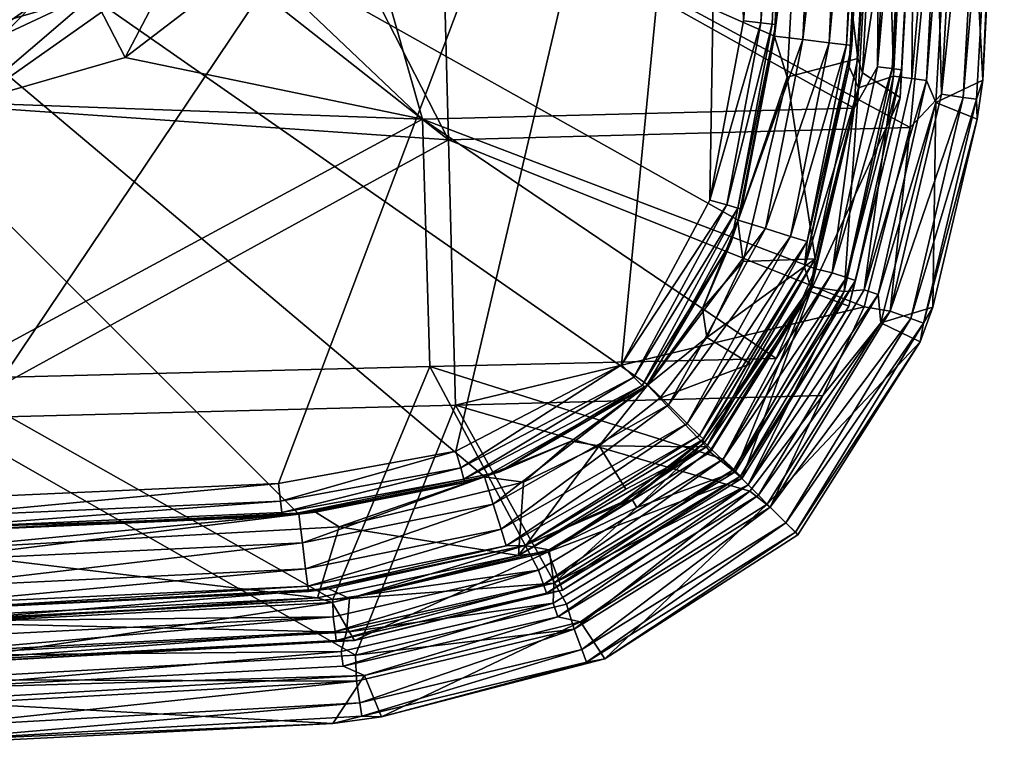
# Model space of a CAD drawing. Header units: centimetres. Extents: x -4.19 to 4.19, y -4.19 to 4.19.
# Tile 2 of 7: x 0.38 to 4.19, y -4.19 to -1.39. Entities that reach past the tile are written whole.
import ezdxf

# ---------------------------------------------------------------- set-up
doc = ezdxf.new("R2010")
doc.units = ezdxf.units.CM
doc.layers.get('0').update_dxf_attribs({"true_color": 0x5890e1})

msp = doc.modelspace()

# ---------------------------------------------------------------- meshes
at = {"color": 114, "true_color": 0x1bb158}
mesh = msp.add_polyface(dxfattribs=at)
corners = [(0, -3.3714, 74.7327), (-3.3015, 1.463, 74.7327), (1.463, -3.3015, 74.7327), (-2.086, -3.0525, 75.0477), (3.1087, 1.3844, 75.0337), (-2.7231, -2.7113, 75.0477), (-0.5433, -1.6351, 83.5853), (0.1812, -1.7104, 83.5837), (-1.8256, -1.8703, 83.5504), (0.1425, -1.3509, 84.0056), (-0.3453, -1.3141, 84.006), (0.1605, -1.5215, 83.9098), (0.1818, -1.7239, 83.8844), (-0.4409, -1.6776, 83.8854), (-1.9423, -1.9568, 83.8435), (-0.3893, -1.4803, 83.9105), (-1.3928, -3.1822, 75.0477), (-1.4535, -3.3027, 77.998), (-2.1212, -3.1744, 75.2343), (-2.1678, -3.1605, 77.998), (-1.4055, -3.2941, 75.1605), (-1.4004, -3.2497, 75.0925), (-2.1048, -3.118, 75.0925), (-2.1173, -3.1609, 75.1605), (-1.4071, -3.3081, 75.2343), (-1.6111, -3.3518, 78.2788), (-2.3236, -3.181, 78.2788), (-0.8939, -1.2453, 83.9127), (-1.4494, -0.9597, 83.8887), (0.0767, -2.9316, 83.7962), (-1.1652, -1.2776, 83.5886), (0.0839, -2.7771, 83.5094), (-1.9154, -2.9837, 83.7704), (-1.8938, -3.8116, 83.6578), (-1.8031, -2.8269, 83.4871), (-1.7828, -3.6023, 83.3898), (-0.4578, -1.3785, 83.6202), (0.1529, -1.4425, 83.6195), (0, -3.3126, 75.0925), (0, -3.2446, 75.0477), (-0.9813, -1.0766, 83.6219), (-1.4516, -3.3029, 74.7327), (-2.2471, -3.1346, 75.2343)]
mesh.append_faces([[corners[k] for k in face] for face in [(0, 1, 2), (3, 4, 5), (6, 7, 8), (9, 10, 11), (12, 13, 14), (10, 15, 11), (16, 4, 3), (17, 18, 19), (20, 21, 22), (23, 18, 24), (25, 19, 26), (27, 28, 14), (12, 14, 29), (6, 8, 30), (7, 31, 8), (3, 22, 21), (14, 13, 27), (29, 32, 33), (14, 32, 29), (8, 31, 34), (31, 35, 34), (36, 37, 7), (16, 3, 21), (20, 22, 23), (16, 38, 39), (11, 15, 12), (6, 40, 36), (6, 36, 7), (41, 1, 0), (19, 18, 42), (42, 18, 23), (15, 13, 12), (27, 13, 15)]], dxfattribs={"color": 114})
mesh = msp.add_polyface(dxfattribs=at)
corners = [(0, -3.2446, 75.0477), (3.1087, 1.3844, 75.0337), (-1.3928, -3.1822, 75.0477), (1.9409, -1.7726, 83.5493), (0.1812, -1.7104, 83.5837), (0.7911, -1.5339, 83.5869), (1.0759, -1.0925, 83.9131), (0.1818, -1.7239, 83.8844), (2.0419, -1.8526, 83.8432), (0.0839, -2.7771, 83.5094), (0.0767, -2.9316, 83.7962), (0.1529, -1.4425, 83.6195), (0.5237, -1.0156, 83.7983), (0.6668, -1.2928, 83.6211), (0.1311, -1.2496, 84.2833), (0.2994, -1.2149, 85.191), (0, -1.2541, 85.167), (2.8132, -2.8006, 74.7327), (-3.3015, 1.463, 74.7327), (3.1616, -2.164, 74.7327), (0.5777, -1.2305, 84.0069), (0.1605, -1.5215, 83.9098), (0.2492, -1.0111, 85.2666), (-0.2846, -1.1548, 85.2608), (0.2846, -1.1548, 85.2608), (0.3001, -1.2177, 84.3865), (2.1813, -3.1563, 74.7327), (0.1425, -1.3509, 84.0056), (0.1366, -1.2965, 84.085), (0.5393, -1.1507, 84.1826), (0.1328, -1.2637, 84.1806), (0.1202, -1.1346, 83.7975), (0.5326, -1.138, 84.2857), (-0.2941, -1.1932, 85.2335), (0.2941, -1.1932, 85.2335), (0.9153, -0.9294, 84.0876), (0.5539, -1.1806, 84.0865), (0.8297, -0.9366, 85.191), (1.0861, -0.9707, 83.6219), (0, -1.2541, 84.3853), (1.2891, -1.1525, 83.5886), (1.463, -3.3015, 74.7327)]
mesh.append_faces([[corners[k] for k in face] for face in [(0, 1, 2), (3, 4, 5), (6, 7, 8), (4, 3, 9), (8, 7, 10), (11, 12, 13), (14, 15, 16), (17, 18, 19), (20, 21, 6), (22, 23, 24), (14, 25, 15), (26, 18, 17), (21, 20, 27), (28, 29, 30), (11, 31, 12), (29, 32, 14), (24, 33, 34), (20, 35, 36), (36, 27, 20), (4, 11, 13), (15, 25, 32), (32, 25, 14), (27, 36, 28), (7, 6, 21), (15, 37, 34), (33, 15, 34), (29, 28, 36), (4, 13, 5), (5, 13, 38), (39, 30, 14), (29, 14, 30), (5, 38, 40), (41, 18, 26)]], dxfattribs={"color": 114})
mesh = msp.add_polyface(dxfattribs=at)
corners = [(0.8527, -0.7621, 83.7986), (0.5237, -1.0156, 83.7983), (0.729, -0.6511, 84.117), (1.1296, -0.5501, 84.2858), (1.17, -0.4437, 85.191), (0.8297, -0.9366, 85.191), (0.4329, -0.8492, 84.3889), (0.6321, -0.7134, 85.167), (0.6321, -0.7134, 84.3907), (0.7106, -0.6352, 84.3908), (0.8912, -0.338, 85.167), (0.6608, -0.7459, 85.2496), (0.9737, -0.3693, 85.2666), (0.9318, -0.3534, 85.2496), (0.8816, -0.8952, 84.2876), (0.8917, -0.9056, 84.1841), (0.9153, -0.9294, 84.0876), (1.172, -0.572, 84.0866), (1.3585, -0.516, 83.6205), (1.0861, -0.9707, 83.6219), (3.1616, -2.164, 74.7327), (-3.3015, 1.463, 74.7327), (3.3029, -1.4516, 74.7327), (0.8149, -0.9198, 85.2335), (1.1491, -0.4357, 85.2335), (0.7887, -0.8902, 85.2608), (1.1423, -0.5569, 84.1826), (0.6397, -0.7221, 85.2136), (0.2385, -0.9675, 85.2496), (1.0677, -0.4052, 83.798), (0.6906, -0.7795, 85.2666), (1.1121, -0.4218, 85.2608), (1.2214, -0.5967, 84.007), (0.8901, -0.3409, 84.3877), (0.4468, -0.8693, 84.116), (0.902, -0.342, 85.2136), (1.1727, -0.4448, 84.3877), (0.2309, -0.9366, 85.2136)]
mesh.append_faces([[corners[k] for k in face] for face in [(0, 1, 2), (3, 4, 5), (6, 7, 8), (9, 7, 10), (11, 12, 13), (14, 3, 5), (15, 16, 17), (18, 19, 0), (20, 21, 22), (23, 24, 25), (15, 26, 3), (23, 4, 24), (11, 13, 27), (11, 27, 28), (29, 18, 0), (2, 29, 0), (25, 12, 30), (12, 25, 31), (32, 17, 16), (9, 33, 2), (2, 34, 8), (3, 14, 15), (27, 13, 35), (34, 6, 8), (15, 17, 26), (25, 24, 31), (2, 8, 9), (8, 7, 9), (5, 4, 23), (30, 12, 11), (3, 36, 4), (27, 10, 7), (27, 7, 37)]], dxfattribs={"color": 114})
mesh = msp.add_polyface(dxfattribs=at)
corners = [(1.1296, 0.5501, 84.2858), (1.0297, 0.7107, 85.191), (1.2421, 0.1508, 85.191), (1.2485, 0.1409, 84.2833), (1.0677, 0.4052, 83.798), (1.141, 0, 83.7974), (0.9141, 0.3455, 84.1153), (1.0113, 0.6981, 85.2335), (1.1807, 0.1434, 85.2608), (1.2199, 0.1481, 85.2335), (1.0759, 1.0925, 83.9131), (1.2214, 0.5967, 84.007), (1.5202, 0.1725, 83.9099), (1.3585, 0.516, 83.6205), (1.473, 0, 83.6135), (1.2574, 0, 84.2693), (1.2626, 0.1427, 84.1806), (1.1423, 0.5569, 84.1826), (0.8917, 0.9056, 84.1841), (1.2972, 0, 84.0987), (1.0861, 0.9707, 83.6219), (0.8527, 0.7621, 83.7986), (0.9788, 0.6756, 85.2608), (1.0338, 0.1255, 85.2666), (1.3586, 0, 84.0053), (1.2954, 0.1467, 84.085), (1.172, 0.572, 84.0866), (1.3498, 0.153, 84.0056), (0.9153, 0.9294, 84.0876), (1.2485, -0.1409, 84.2833), (0.8816, 0.8952, 84.2876), (1.0321, 0.7124, 84.3901), (1.6115, 0.6118, 83.5857), (3.3029, -1.4516, 74.7327), (-3.3015, 1.463, 74.7327), (3.3714, 0, 74.7327)]
mesh.append_faces([[corners[k] for k in face] for face in [(0, 1, 2), (3, 0, 2), (4, 5, 6), (7, 8, 9), (10, 11, 12), (13, 5, 4), (14, 5, 13), (15, 3, 2), (3, 16, 17), (16, 3, 15), (0, 3, 17), (0, 17, 18), (16, 15, 19), (9, 1, 7), (20, 13, 21), (8, 22, 23), (13, 4, 21), (24, 25, 19), (26, 25, 27), (28, 26, 11), (26, 27, 11), (29, 15, 2), (30, 31, 0), (0, 31, 1), (22, 8, 7), (18, 17, 26), (25, 26, 17), (19, 25, 16), (25, 17, 16), (2, 1, 9), (20, 32, 13), (33, 34, 35), (24, 27, 25)]], dxfattribs={"color": 114})
mesh = msp.add_polyface(dxfattribs=at)
corners = [(-2.7231, -2.7113, 75.0477), (3.1087, 1.3844, 75.0337), (-3.057, -2.0706, 75.0477), (-0.8912, -0.338, 85.167), (-0.9531, 0, 84.3853), (-0.9462, 0.1149, 85.167), (-1.0466, -0.691, 84.39), (-0.8297, -0.9366, 85.191), (-1.1699, -0.4437, 85.191), (-0.8316, -0.9387, 84.3908), (-1.1121, -0.4218, 85.2608), (-0.9737, -0.3693, 85.2666), (-1.0338, 0.1255, 85.2666), (-0.8953, -0.3917, 84.1157), (-1.0459, -0.4592, 83.7981), (-1.1407, 0, 83.7975), (-0.8912, -0.338, 84.3878), (-1.1338, -0.7506, 84.0076), (-0.7929, -1.1047, 84.0077), (-0.7405, -1.0329, 84.1837), (-0.7887, -0.8902, 85.2608), (-3.1831, -1.3844, 75.0477), (-1.331, -0.5847, 83.6207), (-0.7703, -0.8453, 83.7986), (-0.9813, -1.0766, 83.6219), (-0.6583, -0.7226, 84.117), (-0.9722, 0, 84.1371), (-1.0601, -0.701, 84.1835), (-1.278, -0.8463, 83.9126), (-0.8149, -0.9198, 85.2335), (-1.1491, -0.4357, 85.2335), (-0.9893, 0.1201, 85.2496), (-0.902, -0.342, 85.2136), (-0.9575, 0.1163, 85.2136), (-0.9318, -0.3534, 85.2496), (-0.8939, -1.2453, 83.9127), (-0.6906, -0.7795, 85.2666), (-1.1652, -1.2776, 83.5886), (-0.5433, -1.6351, 83.5853)]
mesh.append_faces([[corners[k] for k in face] for face in [(0, 1, 2), (3, 4, 5), (6, 7, 8), (9, 7, 6), (10, 11, 12), (13, 14, 15), (3, 16, 4), (17, 18, 19), (11, 10, 20), (2, 1, 21), (22, 23, 24), (14, 13, 25), (13, 15, 26), (19, 27, 17), (28, 18, 17), (22, 14, 23), (29, 30, 7), (30, 29, 10), (31, 32, 33), (34, 32, 31), (28, 35, 18), (12, 11, 31), (16, 13, 26), (19, 9, 27), (10, 29, 20), (7, 30, 8), (36, 34, 11), (31, 11, 34), (37, 24, 38), (16, 26, 4), (3, 5, 32), (27, 9, 6), (32, 5, 33)]], dxfattribs={"color": 114})
mesh = msp.add_polyface(dxfattribs=at)
corners = [(1.0759, -1.0925, 83.9131), (2.0419, -1.8526, 83.8432), (1.5216, -0.8387, 83.8879), (3.7153, 0, 83.3898), (3.6109, -1.7311, 83.3898), (1.6114, -0.6123, 83.5857), (2.015, 0.8259, 83.8662), (2.015, -0.8257, 83.8662), (3.926, -0.7758, 83.6578), (3.0525, -2.086, 75.0477), (3.1087, 1.3844, 75.0337), (2.7113, -2.7231, 75.0477), (2.0706, -3.057, 75.0477), (1.9409, -1.7726, 83.5493), (1.2214, -0.5967, 84.007), (1.5202, -0.1725, 83.9099), (1.3498, -0.153, 84.0056), (1.2891, -1.1525, 83.5886), (3.1822, -1.3928, 75.0477), (1.3844, -3.1831, 75.0477), (1.3586, 0, 84.0053), (3.4612, -2.3524, 83.3893), (3.8272, -1.8059, 83.6578), (3.6491, -2.4992, 83.6578), (0, -3.2446, 75.0477), (1.7225, 0.1947, 83.8844), (3.118, -2.1048, 75.0924), (3.2497, -1.4004, 75.0924), (0.7911, -1.5339, 83.5869), (1.3585, -0.516, 83.6205), (1.141, 0, 83.7974), (1.473, 0, 83.6135), (1.2954, -0.1467, 84.085), (1.2972, 0, 84.0987), (1.2626, -0.1427, 84.1806), (1.2574, 0, 84.2693), (1.0861, -0.9707, 83.6219), (3.1346, -2.2471, 75.2343), (3.1744, -2.1212, 75.2343), (3.1609, -2.1173, 75.1605)]
mesh.append_faces([[corners[k] for k in face] for face in [(0, 1, 2), (3, 4, 5), (6, 7, 8), (9, 10, 11), (11, 10, 12), (5, 4, 13), (14, 15, 16), (15, 14, 0), (5, 13, 17), (18, 10, 9), (12, 10, 19), (20, 16, 15), (21, 13, 4), (22, 1, 23), (19, 10, 24), (7, 25, 2), (9, 26, 27), (13, 28, 17), (29, 30, 31), (3, 5, 31), (20, 32, 16), (18, 9, 27), (33, 32, 20), (33, 34, 32), (33, 35, 34), (36, 5, 17), (15, 0, 2), (25, 15, 2), (1, 22, 7), (1, 7, 2), (36, 29, 5), (29, 31, 5), (37, 38, 39)]], dxfattribs={"color": 114})
mesh = msp.add_polyface(dxfattribs=at)
corners = [(3.3714, 0, 77.998), (3.3081, -1.4071, 75.2343), (3.3027, -1.4535, 77.998), (2.015, -0.8257, 83.8662), (3.8272, -1.8059, 83.6578), (3.926, -0.7758, 83.6578), (3.4604, -2.3132, 78.5669), (3.6245, -1.5386, 78.5669), (3.3518, -1.6111, 78.2788), (3.1744, -2.1212, 75.2343), (3.4409, 0, 78.2788), (3.2941, -1.4055, 75.1605), (3.2497, -1.4004, 75.0924), (3.118, -2.1048, 75.0924), (3.181, -2.3236, 78.2788), (3.1605, -2.1678, 77.998), (3.4292, -2.2461, 74.9229), (3.3651, -2.2264, 74.8209), (3.5807, -1.4852, 74.9229), (3.419, -2.3454, 75.0337), (3.5911, -1.5711, 77.998), (3.419, -2.3454, 77.998), (3.3572, 0, 75.1605), (3.5142, -1.4772, 74.8209), (3.1609, -2.1173, 75.1605), (3.2446, 0, 75.0477), (3.1087, 1.3844, 75.0337), (3.1822, -1.3928, 75.0477), (3.3126, 0, 75.0924), (3.2675, -2.1965, 74.7538), (3.4128, -1.4649, 74.7538), (3.4822, 0, 74.7538), (3.5842, 0, 74.8209), (3.6016, -1.4877, 75.0337), (3.1616, -2.164, 74.7327), (3.3029, -1.4516, 74.7327), (3.3714, 0, 74.7327)]
mesh.append_faces([[corners[k] for k in face] for face in [(0, 1, 2), (3, 4, 5), (6, 7, 8), (2, 1, 9), (8, 7, 10), (11, 12, 13), (6, 8, 14), (2, 9, 15), (16, 17, 18), (19, 20, 21), (11, 22, 12), (0, 22, 1), (17, 23, 18), (24, 9, 1), (25, 26, 27), (12, 22, 28), (8, 15, 14), (8, 10, 2), (2, 15, 8), (10, 0, 2), (29, 30, 23), (17, 29, 23), (30, 31, 32), (16, 33, 19), (27, 12, 28), (11, 13, 24), (30, 34, 35), (30, 35, 31), (27, 28, 25), (11, 1, 22), (1, 11, 24), (29, 34, 30), (35, 36, 31)]], dxfattribs={"color": 114})
mesh = msp.add_polyface(dxfattribs=at)
corners = [(3.7888, -1.6886, 83.1847), (3.8846, 0, 83.1846), (3.6426, -1.5939, 78.6573), (3.6016, -1.4877, 75.0337), (3.6724, 0, 75.0337), (3.6724, 0, 77.998), (3.5911, -1.5711, 77.998), (3.6279, -1.6514, 78.1605), (3.72, 0, 78.1605), (3.7635, -1.6064, 78.2716), (3.5807, -1.4852, 74.9229), (3.5142, -1.4772, 74.8209), (3.6512, 0, 74.9229), (4.0233, 0, 78.5347), (4.1915, 0, 83.3505), (4.108, -1.6223, 83.3505), (3.8748, 0, 83.2538), (3.7938, -1.5821, 83.2539), (3.7582, -1.5774, 83.3193), (3.8388, 0, 83.3193), (3.5842, 0, 74.8209), (3.848, 0, 78.2716), (3.7265, 0, 78.6573), (3.6245, -1.5386, 78.5669), (3.7013, 0, 78.5669), (3.4409, 0, 78.2788), (4.033, -1.6886, 83.5486), (4.1778, 0, 83.4512), (4.1262, 0, 83.5486), (3.4128, -1.4649, 74.7538), (3.9757, 0, 78.3824), (3.89, -1.6235, 78.3824), (3.9489, -1.6765, 83.6217), (4.0412, 0, 83.6217), (3.926, -0.7758, 83.6578), (3.8341, -1.6159, 78.3174), (3.7012, -1.57, 83.3672), (3.7813, 0, 83.3671), (3.6109, -1.7311, 83.3898), (3.7153, 0, 83.3898)]
mesh.append_faces([[corners[k] for k in face] for face in [(0, 1, 2), (3, 4, 5), (6, 3, 5), (7, 8, 9), (10, 11, 12), (13, 14, 15), (16, 17, 18), (16, 18, 19), (11, 20, 12), (8, 21, 9), (1, 22, 2), (23, 24, 25), (26, 27, 28), (7, 6, 8), (11, 29, 20), (6, 5, 8), (30, 13, 31), (32, 33, 34), (31, 35, 30), (23, 2, 22), (19, 18, 36), (28, 33, 32), (3, 10, 4), (19, 36, 37), (1, 0, 17), (36, 38, 39), (35, 21, 30), (36, 39, 37), (23, 22, 24), (10, 12, 4), (35, 9, 21), (1, 17, 16), (27, 15, 14)]], dxfattribs={"color": 114})
mesh = msp.add_polyface(dxfattribs=at)
corners = [(3.4424, -2.4395, 78.6573), (3.7888, -1.6886, 83.1847), (3.6426, -1.5939, 78.6573), (3.7635, -1.6064, 78.2716), (3.5722, -2.4391, 78.2716), (3.6279, -1.6514, 78.1605), (3.9149, -2.5, 83.3505), (3.9261, -1.7083, 78.5347), (4.0864, -1.7725, 83.3505), (4.033, -1.6886, 83.5486), (4.1262, 0, 83.5486), (3.9489, -1.6765, 83.6217), (4.0233, 0, 78.5347), (4.108, -1.6223, 83.3505), (3.7938, -1.5821, 83.2539), (3.6153, -2.397, 83.2534), (3.581, -2.3854, 83.319), (3.6016, -1.4877, 75.0337), (3.5911, -1.5711, 77.998), (3.419, -2.3454, 75.0337), (3.7582, -1.5774, 83.3193), (3.75, -2.5154, 83.6217), (3.89, -1.6235, 78.3824), (3.7034, -2.4513, 78.3824), (3.4424, -2.4213, 78.1605), (3.419, -2.3454, 77.998), (3.4604, -2.3132, 78.5669), (4.0841, -1.6959, 83.4511), (4.1778, 0, 83.4512), (3.8299, -2.5446, 83.5486), (3.65, -2.4327, 78.3174), (3.8341, -1.6159, 78.3174), (3.6245, -1.5386, 78.5669), (3.5263, -2.3669, 83.3668), (3.7012, -1.57, 83.3672), (3.926, -0.7758, 83.6578), (3.8272, -1.8059, 83.6578), (3.5807, -1.4852, 74.9229), (3.4292, -2.2461, 74.9229), (3.8784, -2.5623, 83.4511), (3.6109, -1.7311, 83.3898), (3.4612, -2.3524, 83.3893)]
mesh.append_faces([[corners[k] for k in face] for face in [(0, 1, 2), (3, 4, 5), (6, 7, 8), (9, 10, 11), (7, 12, 13), (14, 15, 16), (17, 18, 19), (14, 16, 20), (9, 11, 21), (22, 7, 23), (22, 12, 7), (24, 25, 5), (25, 18, 5), (26, 0, 2), (9, 27, 28), (9, 29, 27), (22, 23, 30), (22, 30, 31), (26, 2, 32), (20, 33, 34), (11, 35, 36), (11, 36, 21), (37, 17, 38), (33, 20, 16), (8, 27, 39), (27, 13, 28), (15, 14, 1), (33, 40, 34), (30, 3, 31), (30, 4, 3), (8, 13, 27), (8, 7, 13), (33, 41, 40)]], dxfattribs={"color": 114})
mesh = msp.add_polyface(dxfattribs=at)
corners = [(3.9149, -2.5, 83.3505), (3.7137, -2.561, 78.5347), (3.9261, -1.7083, 78.5347), (3.0278, -3.0116, 75.0337), (3.419, -2.3454, 75.0337), (3.419, -2.3454, 77.998), (3.1776, -3.1619, 83.1829), (3.5901, -2.4959, 83.1839), (3.4424, -2.4395, 78.6573), (3.1502, -3.1376, 78.2716), (3.4424, -2.4213, 78.1605), (3.5722, -2.4391, 78.2716), (3.2738, -3.262, 78.5347), (3.8657, -2.6341, 83.3505), (3.4604, -2.3132, 78.5669), (3.0412, -2.6177, 78.2788), (3.2096, -2.7196, 78.4977), (3.4292, -2.2461, 74.9229), (2.9649, -2.9498, 74.8209), (3.3651, -2.2264, 74.8209), (3.1449, -3.1288, 83.3183), (3.581, -2.3854, 83.319), (3.6153, -2.397, 83.2534), (3.8299, -2.5446, 83.5486), (3.75, -2.5154, 83.6217), (3.2865, -3.2746, 83.6217), (4.033, -1.6886, 83.5486), (3.1035, -3.0881, 83.3661), (3.7888, -1.6886, 83.1847), (3.6279, -1.6514, 78.1605), (3.7034, -2.4513, 78.3824), (3.241, -3.2274, 78.3824), (3.8784, -2.5623, 83.4511), (4.0864, -1.7725, 83.3505), (3.3835, -3.3708, 83.4511), (3.0242, -3.0152, 77.998), (3.04, -3.0404, 78.5669), (3.6491, -2.4992, 83.6578), (3.8272, -1.8059, 83.6578), (3.2008, -3.1877, 78.3174), (3.65, -2.4327, 78.3174), (3.0127, -2.9969, 74.9229), (3.3468, -3.3344, 83.5486), (4.0841, -1.6959, 83.4511), (3.5263, -2.3669, 83.3668), (3.3091, -2.6991, 83.3888), (3.1709, -3.1545, 83.2525), (3.4891, -2.8424, 83.6578), (3.4612, -2.3524, 83.3893)]
mesh.append_faces([[corners[k] for k in face] for face in [(0, 1, 2), (3, 4, 5), (6, 7, 8), (9, 10, 11), (12, 1, 13), (14, 15, 16), (17, 18, 19), (20, 21, 22), (23, 24, 25), (24, 23, 26), (21, 20, 27), (8, 7, 28), (29, 11, 10), (30, 1, 31), (1, 30, 2), (32, 0, 33), (13, 32, 34), (5, 10, 35), (36, 8, 14), (37, 24, 38), (39, 40, 30), (4, 41, 17), (32, 23, 42), (23, 32, 43), (21, 27, 44), (27, 45, 44), (7, 46, 22), (22, 28, 7), (13, 1, 0), (13, 0, 32), (40, 39, 11), (37, 47, 24), (45, 48, 44)]], dxfattribs={"color": 114})
mesh = msp.add_polyface(dxfattribs=at)
corners = [(0, -3.9409, 83.6578), (1.6817, -3.8467, 83.6578), (0.0767, -2.9316, 83.7962), (1.969, -2.7301, 83.4909), (1.5939, -3.6313, 83.3899), (0.0839, -2.7771, 83.5094), (1.463, -3.3015, 74.7327), (0, -3.4822, 74.7538), (0, -3.3714, 74.7327), (0, -3.6724, 77.998), (1.4997, -3.6002, 75.0337), (1.5791, -3.59, 77.998), (0, -3.7153, 83.3898), (1.3985, -3.3091, 75.2343), (1.5271, -3.2933, 77.998), (2.1051, -3.1791, 75.2343), (2.0687, -2.8796, 83.7757), (1.397, -3.295, 75.1605), (2.0891, -3.1225, 75.0924), (1.392, -3.2507, 75.0924), (1.6184, -3.3507, 78.2788), (0, -3.4409, 78.2788), (1.5352, -3.6249, 78.5669), (0, -3.3714, 77.998), (0, -3.7013, 78.5669), (1.4971, -3.5793, 74.9229), (0, -3.6512, 74.9229), (1.489, -3.5128, 74.8209), (0, -3.3572, 75.1605), (0, -3.5842, 74.8209), (1.4766, -3.4114, 74.7538), (0, -3.3126, 75.0925), (2.0419, -1.8526, 83.8432), (1.6593, -3.6268, 78.1605), (0, -3.72, 78.1605), (1.9409, -1.7726, 83.5493), (2.2145, -3.2619, 74.7538), (2.0706, -3.057, 75.0477), (1.3844, -3.1831, 75.0477), (0, -3.6724, 75.0337), (0, -3.2446, 75.0477), (2.1012, -3.1654, 75.1605), (2.1813, -3.1563, 74.7327)]
mesh.append_faces([[corners[k] for k in face] for face in [(0, 1, 2), (3, 4, 5), (6, 7, 8), (9, 10, 11), (5, 4, 12), (13, 14, 15), (2, 1, 16), (17, 18, 19), (20, 21, 22), (14, 13, 23), (22, 21, 24), (25, 26, 27), (13, 28, 23), (17, 19, 28), (27, 26, 29), (6, 30, 7), (19, 31, 28), (14, 21, 20), (23, 21, 14), (16, 32, 2), (33, 34, 11), (3, 5, 35), (27, 30, 36), (30, 27, 29), (30, 29, 7), (37, 38, 19), (19, 38, 31), (25, 10, 39), (38, 40, 31), (17, 13, 41), (13, 17, 28), (39, 26, 25), (6, 42, 30)]], dxfattribs={"color": 114})
mesh = msp.add_polyface(dxfattribs=at)
corners = [(2.1051, -3.1791, 75.2343), (1.5271, -3.2933, 77.998), (2.1782, -3.1573, 77.998), (2.3125, -3.4606, 78.5669), (2.3321, -3.1778, 78.2788), (1.6184, -3.3507, 78.2788), (1.5352, -3.6249, 78.5669), (2.2653, -3.4233, 74.9229), (2.2451, -3.3593, 74.8209), (2.9649, -2.9498, 74.8209), (1.4971, -3.5793, 74.9229), (1.489, -3.5128, 74.8209), (1.5791, -3.59, 77.998), (2.337, -3.422, 75.0337), (2.337, -3.422, 77.998), (2.7591, -2.7716, 75.0924), (2.7113, -2.7231, 75.0477), (2.0891, -3.1225, 75.0924), (2.3903, -3.5183, 83.3669), (1.969, -2.7301, 83.4909), (3.1035, -3.0881, 83.3661), (2.2396, -3.1371, 75.2343), (2.7904, -2.8034, 75.1605), (2.1012, -3.1654, 75.1605), (1.3985, -3.3091, 75.2343), (2.7093, -3.2558, 77.998), (2.4978, -3.6496, 83.6578), (2.0687, -2.8796, 83.7757), (1.6817, -3.8467, 83.6578), (1.5939, -3.6313, 83.3899), (2.0706, -3.057, 75.0477), (1.392, -3.2507, 75.0924), (2.5157, -3.0191, 77.998), (2.4308, -3.4388, 78.1605), (2.7516, -3.2443, 78.081), (2.2145, -3.2619, 74.7538), (2.8921, -2.8783, 74.7538), (2.6246, -3.037, 78.2788), (1.9409, -1.7726, 83.5493), (3.3091, -2.6991, 83.3888), (1.4997, -3.6002, 75.0337), (2.1813, -3.1563, 74.7327), (2.8132, -2.8006, 74.7327), (1.4766, -3.4114, 74.7538), (1.397, -3.295, 75.1605)]
mesh.append_faces([[corners[k] for k in face] for face in [(0, 1, 2), (3, 4, 5), (3, 5, 6), (7, 8, 9), (10, 8, 7), (10, 11, 8), (12, 13, 14), (15, 16, 17), (18, 19, 20), (21, 22, 23), (23, 24, 0), (13, 25, 14), (4, 2, 5), (26, 27, 28), (5, 2, 1), (18, 29, 19), (17, 16, 30), (17, 30, 31), (32, 21, 2), (2, 4, 32), (33, 14, 34), (8, 11, 35), (8, 35, 36), (32, 4, 37), (4, 3, 37), (38, 39, 19), (7, 13, 40), (41, 42, 35), (41, 35, 43), (23, 15, 17), (23, 17, 44), (2, 21, 0), (21, 23, 0)]], dxfattribs={"color": 114})
mesh = msp.add_polyface(dxfattribs=at)
corners = [(2.8049, -2.8088, 75.2343), (3.0242, -2.506, 77.998), (3.1346, -2.2471, 75.2343), (2.8114, -2.8023, 77.998), (3.4604, -2.3132, 78.5669), (3.181, -2.3236, 78.2788), (3.0412, -2.6177, 78.2788), (2.9649, -2.9498, 74.8209), (2.8921, -2.8783, 74.7538), (3.3651, -2.2264, 74.8209), (3.0278, -3.0116, 75.0337), (3.419, -2.3454, 77.998), (3.0242, -3.0152, 77.998), (3.1502, -3.1376, 78.2716), (3.0574, -3.0495, 78.1605), (3.4424, -2.4213, 78.1605), (2.7113, -2.7231, 75.0477), (2.7591, -2.7716, 75.0924), (3.118, -2.1048, 75.0924), (3.4612, -2.3524, 83.3893), (3.3091, -2.6991, 83.3888), (1.9409, -1.7726, 83.5493), (3.1609, -2.1173, 75.1605), (2.7904, -2.8034, 75.1605), (3.1605, -2.1678, 77.998), (2.0687, -2.8796, 83.7757), (3.6491, -2.4992, 83.6578), (2.0419, -1.8526, 83.8432), (3.0525, -2.086, 75.0477), (3.2096, -2.7196, 78.4977), (2.8592, -2.8529, 78.2788), (3.04, -3.0404, 78.5669), (3.2675, -2.1965, 74.7538), (3.0127, -2.9969, 74.9229), (3.4292, -2.2461, 74.9229), (3.0318, -3.0241, 78.081), (3.419, -2.3454, 75.0337), (1.969, -2.7301, 83.4909), (3.1035, -3.0881, 83.3661), (3.054, -3.0619, 78.6573), (3.4424, -2.4395, 78.6573), (2.8132, -2.8006, 74.7327), (3.1616, -2.164, 74.7327), (3.4891, -2.8424, 83.6578), (3.1744, -2.1212, 75.2343)]
mesh.append_faces([[corners[k] for k in face] for face in [(0, 1, 2), (3, 1, 0), (4, 5, 6), (7, 8, 9), (10, 11, 12), (13, 14, 15), (16, 17, 18), (19, 20, 21), (2, 22, 23), (2, 1, 24), (3, 6, 1), (25, 26, 27), (18, 28, 16), (29, 30, 31), (31, 4, 29), (5, 1, 6), (1, 5, 24), (3, 30, 6), (30, 29, 6), (9, 8, 32), (33, 7, 34), (14, 35, 15), (22, 17, 23), (10, 33, 36), (37, 20, 38), (22, 18, 17), (39, 40, 31), (23, 0, 2), (35, 12, 15), (8, 41, 32), (32, 41, 42), (26, 25, 43), (24, 44, 2)]], dxfattribs={"color": 114})
mesh = msp.add_polyface(dxfattribs=at)
corners = [(3.2738, -3.262, 78.5347), (3.8657, -2.6341, 83.3505), (3.3924, -3.3812, 83.3505), (3.054, -3.0619, 78.6573), (2.4268, -3.4472, 78.6573), (3.1776, -3.1619, 83.1829), (3.0242, -3.0152, 77.998), (2.7093, -3.2558, 77.998), (3.0278, -3.0116, 75.0337), (2.6464, -3.8609, 83.3505), (2.0687, -2.8796, 83.7757), (3.2069, -3.2123, 83.6578), (3.4891, -2.8424, 83.6578), (3.1502, -3.1376, 78.2716), (2.7703, -3.275, 78.1605), (3.0574, -3.0495, 78.1605), (3.4424, -2.4395, 78.6573), (2.4092, -3.5728, 83.3191), (3.1035, -3.0881, 83.3661), (3.1449, -3.1288, 83.3183), (2.6246, -3.037, 78.2788), (3.04, -3.0404, 78.5669), (2.8592, -2.8529, 78.2788), (3.3468, -3.3344, 83.5486), (3.2865, -3.2746, 83.6217), (2.5573, -3.8252, 83.5486), (3.8299, -2.5446, 83.5486), (3.241, -3.2274, 78.3824), (3.7137, -2.561, 78.5347), (2.5518, -3.7173, 78.5347), (2.4649, -3.6986, 78.3824), (3.2008, -3.1877, 78.3174), (3.7034, -2.4513, 78.3824), (3.0318, -3.0241, 78.081), (3.75, -2.5154, 83.6217), (3.3835, -3.3708, 83.4511), (2.5753, -3.8736, 83.4511), (3.8784, -2.5623, 83.4511), (2.7516, -3.2443, 78.081), (3.1709, -3.1545, 83.2525), (3.6153, -2.397, 83.2534), (2.4212, -3.607, 83.2535), (3.5722, -2.4391, 78.2716), (2.4493, -3.5684, 78.2716), (3.5901, -2.4959, 83.1839), (2.4824, -3.5952, 83.184), (2.5277, -3.7455, 83.6217)]
mesh.append_faces([[corners[k] for k in face] for face in [(0, 1, 2), (3, 4, 5), (6, 7, 8), (2, 9, 0), (10, 11, 12), (13, 14, 15), (5, 16, 3), (17, 18, 19), (20, 21, 22), (23, 24, 25), (23, 26, 24), (27, 28, 0), (0, 29, 27), (27, 30, 31), (27, 31, 32), (15, 14, 33), (12, 24, 34), (35, 23, 36), (37, 23, 35), (33, 14, 38), (36, 9, 35), (39, 19, 40), (41, 19, 39), (3, 21, 4), (2, 1, 35), (35, 9, 2), (31, 13, 42), (13, 31, 43), (5, 39, 44), (39, 5, 45), (24, 11, 46), (12, 11, 24), (6, 33, 38)]], dxfattribs={"color": 114})
mesh = msp.add_polyface(dxfattribs=at)
corners = [(3.1776, -3.1619, 83.1829), (2.4268, -3.4472, 78.6573), (2.4824, -3.5952, 83.184), (3.2738, -3.262, 78.5347), (2.6464, -3.8609, 83.3505), (2.5518, -3.7173, 78.5347), (2.5157, -3.0191, 77.998), (2.8049, -2.8088, 75.2343), (2.2396, -3.1371, 75.2343), (2.7274, -3.2048, 78.4977), (2.6246, -3.037, 78.2788), (2.3125, -3.4606, 78.5669), (2.4493, -3.5684, 78.2716), (2.7703, -3.275, 78.1605), (3.1502, -3.1376, 78.2716), (2.5753, -3.8736, 83.4511), (3.3468, -3.3344, 83.5486), (2.5573, -3.8252, 83.5486), (3.0278, -3.0116, 75.0337), (2.7093, -3.2558, 77.998), (2.337, -3.422, 75.0337), (2.4978, -3.6496, 83.6578), (3.2069, -3.2123, 83.6578), (2.0687, -2.8796, 83.7757), (2.8114, -2.8023, 77.998), (2.4092, -3.5728, 83.3191), (3.1449, -3.1288, 83.3183), (2.4212, -3.607, 83.2535), (2.8921, -2.8783, 74.7538), (2.9649, -2.9498, 74.8209), (2.2451, -3.3593, 74.8209), (3.241, -3.2274, 78.3824), (2.4649, -3.6986, 78.3824), (2.4308, -3.4388, 78.1605), (2.8592, -2.8529, 78.2788), (3.04, -3.0404, 78.5669), (2.2653, -3.4233, 74.9229), (3.0127, -2.9969, 74.9229), (3.2865, -3.2746, 83.6217), (2.5277, -3.7455, 83.6217), (3.2008, -3.1877, 78.3174), (2.446, -3.6453, 78.3174), (2.7516, -3.2443, 78.081), (2.7904, -2.8034, 75.1605), (2.7591, -2.7716, 75.0924), (2.1012, -3.1654, 75.1605), (2.3903, -3.5183, 83.3669), (3.1035, -3.0881, 83.3661), (3.1709, -3.1545, 83.2525), (2.2145, -3.2619, 74.7538), (2.8132, -2.8006, 74.7327), (2.337, -3.422, 77.998), (3.0242, -3.0152, 77.998)]
mesh.append_faces([[corners[k] for k in face] for face in [(0, 1, 2), (3, 4, 5), (6, 7, 8), (9, 10, 11), (12, 13, 14), (15, 16, 17), (18, 19, 20), (21, 22, 23), (24, 7, 6), (25, 26, 27), (28, 29, 30), (31, 5, 32), (33, 13, 12), (6, 10, 24), (24, 10, 34), (35, 9, 11), (9, 35, 10), (36, 29, 37), (1, 35, 11), (38, 39, 17), (40, 32, 41), (20, 36, 37), (42, 13, 33), (43, 44, 45), (37, 18, 20), (25, 46, 47), (7, 43, 8), (12, 40, 41), (27, 48, 2), (39, 22, 21), (49, 50, 28), (51, 19, 42), (52, 42, 19)]], dxfattribs={"color": 114})
mesh = msp.add_polyface(dxfattribs=at)
corners = [(1.5791, -3.59, 77.998), (1.4997, -3.6002, 75.0337), (2.337, -3.422, 75.0337), (1.6779, -3.7904, 83.1847), (2.4824, -3.5952, 83.184), (2.4268, -3.4472, 78.6573), (1.5918, -3.6429, 78.6573), (1.7825, -4.0849, 83.3505), (1.7169, -3.9248, 78.5347), (2.5518, -3.7173, 78.5347), (1.6475, -3.7578, 78.2716), (1.6593, -3.6268, 78.1605), (2.4493, -3.5684, 78.2716), (2.5753, -3.8736, 83.4511), (2.5573, -3.8252, 83.5486), (1.7059, -4.0827, 83.4511), (2.6464, -3.8609, 83.3505), (2.4308, -3.4388, 78.1605), (1.6078, -3.7904, 83.2539), (2.4092, -3.5728, 83.3191), (2.4212, -3.607, 83.2535), (2.4649, -3.6986, 78.3824), (1.6337, -3.8887, 78.3824), (2.5277, -3.7455, 83.6217), (1.6863, -3.9474, 83.6217), (1.6985, -4.0316, 83.5486), (1.603, -3.7548, 83.3194), (1.5952, -3.6979, 83.3672), (2.3903, -3.5183, 83.3669), (2.337, -3.422, 77.998), (2.3125, -3.4606, 78.5669), (2.446, -3.6453, 78.3174), (1.626, -3.8327, 78.3174), (1.5352, -3.6249, 78.5669), (1.6817, -3.8467, 83.6578), (1.4971, -3.5793, 74.9229), (2.2653, -3.4233, 74.9229), (1.5939, -3.6313, 83.3899), (2.4978, -3.6496, 83.6578)]
mesh.append_faces([[corners[k] for k in face] for face in [(0, 1, 2), (3, 4, 5), (6, 3, 5), (7, 8, 9), (10, 11, 12), (13, 14, 15), (7, 9, 16), (12, 11, 17), (18, 19, 20), (8, 21, 9), (22, 21, 8), (13, 15, 7), (23, 24, 25), (26, 27, 28), (11, 29, 17), (0, 29, 11), (30, 6, 5), (14, 23, 25), (31, 21, 22), (31, 22, 32), (33, 6, 30), (26, 19, 18), (16, 13, 7), (15, 14, 25), (34, 24, 23), (1, 35, 36), (26, 28, 19), (27, 37, 28), (3, 18, 20), (31, 10, 12), (3, 20, 4), (34, 23, 38), (32, 10, 31)]], dxfattribs={"color": 114})
mesh = msp.add_polyface(dxfattribs=at)
corners = [(0, -4.0233, 78.5347), (1.7169, -3.9248, 78.5347), (1.5949, -4.1115, 83.3505), (0, -4.1915, 83.3505), (1.6985, -4.0316, 83.5486), (0, -4.1262, 83.5486), (0, -4.1778, 83.4512), (1.6863, -3.9474, 83.6217), (0, -3.8388, 83.3193), (1.5952, -3.6979, 83.3672), (1.603, -3.7548, 83.3194), (1.5918, -3.6429, 78.6573), (0, -3.8846, 83.1846), (1.6779, -3.7904, 83.1847), (1.6593, -3.6268, 78.1605), (1.6475, -3.7578, 78.2716), (0, -3.72, 78.1605), (0, -3.848, 78.2716), (0, -3.7265, 78.6573), (0, -3.6724, 77.998), (0, -3.6724, 75.0337), (1.4997, -3.6002, 75.0337), (0, -3.8747, 83.2538), (0, -3.9757, 78.3824), (1.6337, -3.8887, 78.3824), (1.7059, -4.0827, 83.4511), (1.5791, -3.59, 77.998), (0, -4.0412, 83.6217), (1.626, -3.8327, 78.3174), (1.5352, -3.6249, 78.5669), (1.6078, -3.7904, 83.2539), (1.6817, -3.8467, 83.6578), (0, -3.9409, 83.6578), (0, -3.7813, 83.3671), (0, -3.7153, 83.3898), (1.5939, -3.6313, 83.3899), (1.7825, -4.0849, 83.3505), (0, -3.7013, 78.5669)]
mesh.append_faces([[corners[k] for k in face] for face in [(0, 1, 2), (3, 0, 2), (4, 5, 6), (4, 7, 5), (8, 9, 10), (11, 12, 13), (14, 15, 16), (16, 15, 17), (18, 12, 11), (19, 20, 21), (10, 22, 8), (1, 23, 24), (25, 6, 2), (16, 19, 26), (0, 23, 1), (7, 27, 5), (24, 23, 28), (11, 29, 18), (10, 30, 22), (25, 4, 6), (7, 31, 32), (8, 33, 9), (7, 32, 27), (9, 34, 35), (13, 12, 30), (28, 23, 17), (36, 25, 2), (1, 36, 2), (29, 37, 18), (9, 33, 34), (15, 28, 17), (30, 12, 22), (6, 3, 2)]], dxfattribs={"color": 114})

doc.saveas('drawing.dxf')
